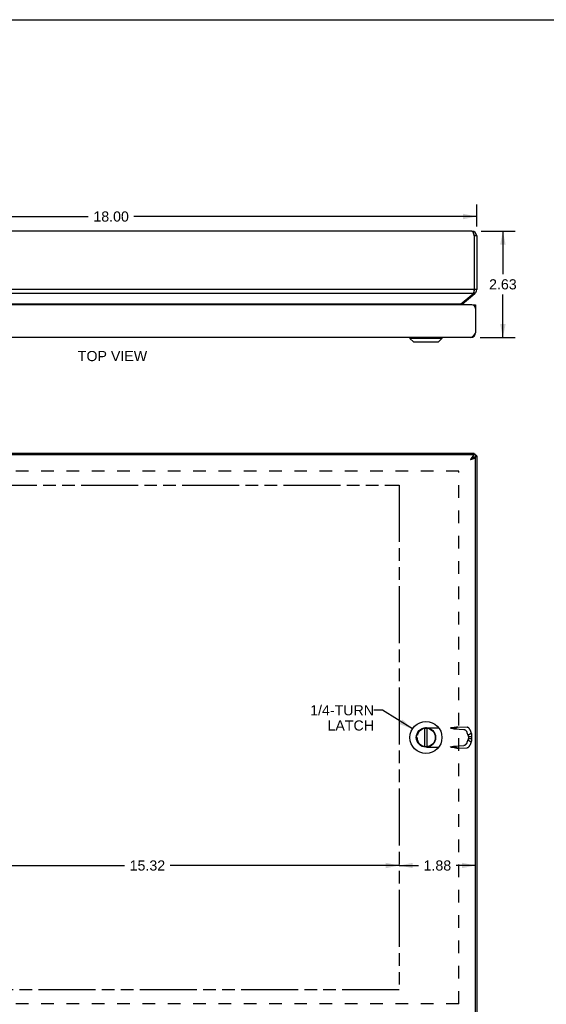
# Model space of a CAD drawing. Header units: inches. Extents: x 0 to 56.7, y 0 to 36.7.
# Tile 9 of 11: x 14 to 26.9, y 12.4 to 36.7. Entities that reach past the tile are written whole.
import ezdxf

# ---------------------------------------------------------------- set-up
doc = ezdxf.new("R2010")
doc.units = ezdxf.units.IN
doc.header["$LTSCALE"] = 3.116667
doc.header["$MEASUREMENT"] = 0
doc.linetypes.add('HIDDEN', pattern=[0.2, 0.1, -0.1])
doc.linetypes.add('PHANTOM', pattern=[0.8, 0.45, -0.05, 0.1, -0.05, 0.1, -0.05])
doc.layers.get('0').update_dxf_attribs({"linetype": 'CONTINUOUS'})
for name, color, linetype in [('AVAIL_DOOR_SPACE', 7, 'CONTINUOUS'), ('DEFAULT_2', 8, 'HIDDEN'), ('DIMENSIONS', 7, 'CONTINUOUS')]:
    doc.layers.add(name, color=color, linetype=linetype)
doc.styles.get("Standard").update_dxf_attribs({"font": 'arial.ttf'})
doc.dimstyles.new('DIMSTYLE_1', dxfattribs={"dimtxt": 0.25, "dimasz": 0.333333, "dimexe": 0.09, "dimexo": 0.07, "dimgap": 0.0375, "dimtad": 0, "dimtih": 1, "dimtoh": 1, "dimzin": 4, "dimdsep": 46, "dimtxsty": 'Standard', "dimblk": '_FILLED', "dimblk1": '_FILLED', "dimblk2": '_FILLED', "dimcen": 0.09, "dimazin": 1, "dimtfac": 1, "dimtofl": 0, "dimtmove": 0, "dimatfit": 3, "dimldrblk": '_FILLED', "dimfxl": 0, "dimtolj": 1, "dimtzin": 4, "dimarcsym": 0})
doc.dimstyles.get("Standard").update_dxf_attribs({"dimtxt": 0.283333, "dimasz": 0.333333, "dimexe": 0.09, "dimexo": 0.07, "dimgap": 0.09, "dimtad": 0, "dimtih": 1, "dimtoh": 1, "dimzin": 4, "dimdsep": 46, "dimtxsty": 'Standard', "dimblk": '_FILLED', "dimblk1": '_FILLED', "dimblk2": '_FILLED', "dimcen": 0.09, "dimazin": 1, "dimtp": 0.01, "dimtm": 0.01, "dimtfac": 1, "dimtofl": 0, "dimtmove": 0, "dimatfit": 3, "dimldrblk": '_FILLED', "dimfxl": 0, "dimtolj": 1, "dimtzin": 4, "dimarcsym": 0})

# ---------------------------------------------------------------- blocks, each defined once
blk = doc.blocks.new('_FILLED')
at = {"color": 0, "linetype": 'ByBlock'}
blk.add_solid([(0, 0), (-1, 0.2), (-1, -0.2)], dxfattribs=at)
blk = doc.blocks.new('*D7')
at = {"layer": 'DIMENSIONS', "color": 2, "linetype": 'Continuous'}
for p, q in [((25.331, 31.459), (26.163, 31.459)), ((25.863, 31.459), (25.863, 30.396)), ((25.863, 28.834), (25.863, 29.896)), ((25.301, 28.834), (26.163, 28.834))]:
    blk.add_line(p, q, dxfattribs=at)
at = {"layer": 'DIMENSIONS', "color": 2, "linetype": 'Continuous', "xscale": 0.3333333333, "yscale": 0.3333333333, "zscale": 0.3333333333}
for p, rotation in [((25.863, 31.459), 90), ((25.863, 28.834), 270)]:
    blk.add_blockref('_FILLED', p, dxfattribs=dict(at, rotation=rotation))
at = {"layer": 'DIMENSIONS', "color": 2, "linetype": 'Continuous', "insert": (25.863, 30.271), "char_height": 0.25, "width": 0.67937, "attachment_point": 2, "line_spacing_factor": 0.9}
blk.add_mtext('2.63', dxfattribs=at)
blk = doc.blocks.new('*D17')
at = {"layer": 'DIMENSIONS', "color": 2, "linetype": 'Continuous'}
for p, q in [((7.997, 15.826), (16.549, 15.826)), ((23.312, 15.826), (17.673, 15.826))]:
    blk.add_line(p, q, dxfattribs=at)
at = {"layer": 'DIMENSIONS', "color": 2, "linetype": 'Continuous', "xscale": 0.3333333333, "yscale": 0.3333333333, "zscale": 0.3333333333, "rotation": 180}
blk.add_blockref('_FILLED', (7.997, 15.826), dxfattribs=at)
at = {"layer": 'DIMENSIONS', "color": 2, "linetype": 'Continuous', "xscale": 0.3333333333, "yscale": 0.3333333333, "zscale": 0.3333333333}
blk.add_blockref('_FILLED', (23.312, 15.826), dxfattribs=at)
at = {"layer": 'DIMENSIONS', "color": 2, "linetype": 'Continuous', "insert": (17.111, 15.951), "char_height": 0.25, "width": 0.87361, "attachment_point": 2, "line_spacing_factor": 0.9}
blk.add_mtext('15.32', dxfattribs=at)
blk = doc.blocks.new('*D19')
at = {"layer": 'DIMENSIONS', "color": 2, "linetype": 'Continuous'}
for p, q in [((23.312, 15.826), (23.785, 15.826)), ((25.187, 15.826), (24.714, 15.826))]:
    blk.add_line(p, q, dxfattribs=at)
at = {"layer": 'DIMENSIONS', "color": 2, "linetype": 'Continuous', "xscale": 0.3333333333, "yscale": 0.3333333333, "zscale": 0.3333333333, "rotation": 180}
blk.add_blockref('_FILLED', (23.312, 15.826), dxfattribs=at)
at = {"layer": 'DIMENSIONS', "color": 2, "linetype": 'Continuous', "xscale": 0.3333333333, "yscale": 0.3333333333, "zscale": 0.3333333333}
blk.add_blockref('_FILLED', (25.187, 15.826), dxfattribs=at)
at = {"layer": 'DIMENSIONS', "color": 2, "linetype": 'Continuous', "insert": (24.25, 15.951), "char_height": 0.25, "width": 0.67937, "attachment_point": 2, "line_spacing_factor": 0.9}
blk.add_mtext('1.88', dxfattribs=at)
blk = doc.blocks.new('*D21')
at = {"layer": 'DIMENSIONS', "color": 2, "linetype": 'Continuous'}
for p, q in [((7.218, 31.572), (7.218, 32.117)), ((25.218, 31.572), (25.218, 32.117)), ((7.218, 31.817), (15.656, 31.817)), ((25.218, 31.817), (16.78, 31.817))]:
    blk.add_line(p, q, dxfattribs=at)
at = {"layer": 'DIMENSIONS', "color": 2, "linetype": 'Continuous', "xscale": 0.3333333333, "yscale": 0.3333333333, "zscale": 0.3333333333, "rotation": 180}
blk.add_blockref('_FILLED', (7.218, 31.817), dxfattribs=at)
at = {"layer": 'DIMENSIONS', "color": 2, "linetype": 'Continuous', "xscale": 0.3333333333, "yscale": 0.3333333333, "zscale": 0.3333333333}
blk.add_blockref('_FILLED', (25.218, 31.817), dxfattribs=at)
at = {"layer": 'DIMENSIONS', "color": 2, "linetype": 'Continuous', "insert": (16.218, 31.942), "char_height": 0.25, "width": 0.87361, "attachment_point": 2, "line_spacing_factor": 0.9}
blk.add_mtext('18.00', dxfattribs=at)

msp = doc.modelspace()

# ---------------------------------------------------------------- linework, layer by layer
at = {"color": 7, "linetype": 'Continuous'}
for p, q in [((0, 36.6667), (56.6667, 36.6667)), ((25.2178, 31.3388), (25.1578, 31.3388)), ((25.1749, 29.9228), (25.1456, 29.9578)), ((25.2178, 30.0148), (25.1578, 30.0148)), ((24.8615, 29.6599), (24.8456, 29.6789)), ((25.1272, 29.6436), (25.1872, 29.6436)), ((25.1272, 29.6384), (25.1272, 29.6436)), ((25.1872, 29.5832), (25.1822, 29.5832)), ((25.1862, 28.9379), (25.1779, 28.939)), ((23.5752, 28.8305), (24.3633, 28.8305)), ((23.5752, 28.8305), (23.5752, 28.8118)), ((24.3633, 28.8118), (23.5752, 28.8118)), ((23.5752, 28.8118), (23.6583, 28.7287)), ((23.6583, 28.7287), (24.2801, 28.7287)), ((23.6633, 28.7266), (24.2751, 28.7266)), ((24.3633, 28.8118), (24.2801, 28.7287)), ((24.3633, 28.8305), (24.3633, 28.8118)), ((25.1578, 25.9803), (25.1578, 25.9503)), ((25.1862, 25.8853), (25.1559, 25.8853)), ((25.1872, 25.9503), (25.1872, 25.8903)), ((25.2178, 25.9203), (25.1872, 25.9203)), ((23.9395, 18.7523), (23.9395, 19.2084)), ((23.999, 18.7523), (23.999, 19.2084))]:
    msp.add_line(p, q, dxfattribs=at)
at = {"color": 3, "linetype": 'Continuous'}
for p, q in [((25.0978, 31.4588), (7.3378, 31.4588)), ((25.1578, 31.3388), (25.1578, 30.0148)), ((25.2178, 31.3388), (25.2178, 30.0148)), ((25.1578, 30.0148), (7.2778, 30.0148)), ((25.1363, 29.9228), (7.2992, 29.9228)), ((24.823, 29.6599), (25.1363, 29.9228)), ((24.8615, 29.6599), (25.1749, 29.9228)), ((25.0972, 29.6436), (7.3372, 29.6436)), ((24.823, 29.6599), (7.6126, 29.6599)), ((25.1872, 29.6436), (25.1872, 28.9536)), ((25.0672, 28.8336), (7.3672, 28.8336)), ((25.1578, 25.9803), (7.2778, 25.9803)), ((7.2472, 25.9503), (25.1872, 25.9503)), ((25.1613, 25.8853), (25.1634, 25.8874)), ((25.1862, 25.8853), (25.1872, 25.8853)), ((25.1872, 12.0753), (25.1872, 25.8853)), ((25.2178, 25.9203), (25.2178, 12.0403))]:
    msp.add_line(p, q, dxfattribs=at)
for points in [[(25.0978, 31.4588), (25.1001, 31.4586), (25.1024, 31.4579), (25.1047, 31.4568), (25.107, 31.4553), (25.1093, 31.4534), (25.1116, 31.451), (25.1139, 31.4482), (25.1162, 31.4451), (25.1185, 31.4415), (25.1208, 31.4376), (25.1231, 31.4333), (25.1255, 31.4286), (25.1278, 31.4237), (25.1301, 31.4184), (25.1324, 31.4128), (25.1347, 31.407), (25.137, 31.4009), (25.1393, 31.3946), (25.1416, 31.3881), (25.1439, 31.3814), (25.1462, 31.3745), (25.1485, 31.3675), (25.1508, 31.3604), (25.1531, 31.3533), (25.1555, 31.3461), (25.1578, 31.3388)], [(25.1578, 30.0148), (25.1551, 30.0017), (25.1537, 29.9952), (25.1524, 29.9888), (25.1511, 29.9824), (25.1497, 29.9762), (25.1484, 29.9701), (25.147, 29.9641), (25.1457, 29.9582), (25.1444, 29.9525), (25.143, 29.947), (25.1417, 29.9417), (25.1403, 29.9366), (25.139, 29.9318), (25.1377, 29.9272), (25.1363, 29.9228)], [(24.823, 29.6599), (24.8194, 29.657), (24.8158, 29.6538), (24.8122, 29.6505), (24.8087, 29.6469), (24.8055, 29.6436)], [(25.1872, 28.9536), (25.1826, 28.9463), (25.178, 28.9391), (25.1734, 28.932), (25.1687, 28.9249), (25.1641, 28.9179), (25.1595, 28.911), (25.1549, 28.9043), (25.1503, 28.8978), (25.1457, 28.8915), (25.1411, 28.8854), (25.1365, 28.8796), (25.1318, 28.874), (25.1272, 28.8688), (25.1226, 28.8638), (25.118, 28.8591), (25.1134, 28.8548), (25.1088, 28.8509), (25.1041, 28.8473), (25.0995, 28.8442), (25.0949, 28.8414), (25.0903, 28.839), (25.0857, 28.8371), (25.0811, 28.8355), (25.0764, 28.8345), (25.0718, 28.8338), (25.0672, 28.8336)], [(25.1578, 25.9803), (25.1564, 25.9802), (25.1551, 25.9796), (25.1537, 25.9787), (25.1524, 25.9775), (25.1511, 25.9759), (25.1497, 25.974), (25.1484, 25.9717), (25.147, 25.9691), (25.1457, 25.9662), (25.1444, 25.9629), (25.143, 25.9594), (25.1417, 25.9555), (25.1403, 25.9514), (25.14, 25.9503)], [(25.1872, 25.9503), (25.1826, 25.9501), (25.178, 25.9495), (25.1734, 25.9484), (25.1687, 25.9468), (25.1641, 25.9449), (25.1595, 25.9425), (25.1549, 25.9398), (25.1503, 25.9366), (25.1457, 25.933), (25.1411, 25.9291), (25.1365, 25.9248), (25.1318, 25.9202), (25.1272, 25.9152), (25.1226, 25.9099), (25.118, 25.9044), (25.1134, 25.8985), (25.1088, 25.8924), (25.1041, 25.8861), (25.0995, 25.8796), (25.0949, 25.8729), (25.0903, 25.8661), (25.0857, 25.8591), (25.0811, 25.852), (25.0764, 25.8448), (25.0718, 25.8376), (25.0672, 25.8303)], [(25.0672, 25.8303), (25.0739, 25.8325), (25.0805, 25.8346), (25.0871, 25.8367), (25.0936, 25.8388), (25.1, 25.8409), (25.1063, 25.843), (25.1126, 25.8451), (25.1187, 25.8473), (25.1246, 25.8494), (25.1303, 25.8515), (25.1359, 25.8536), (25.1412, 25.8557), (25.1463, 25.8578), (25.1512, 25.86), (25.1558, 25.8621), (25.1602, 25.8642), (25.1642, 25.8663), (25.168, 25.8684), (25.1714, 25.8705), (25.1746, 25.8726), (25.1774, 25.8748), (25.1798, 25.8769), (25.182, 25.879), (25.1837, 25.8811), (25.1851, 25.8832), (25.1862, 25.8853)], [(25.2178, 25.9203), (25.2176, 25.919), (25.217, 25.9177), (25.2162, 25.9163), (25.2149, 25.915), (25.2133, 25.9136), (25.2114, 25.9123), (25.2091, 25.911), (25.2065, 25.9096), (25.2036, 25.9083), (25.2003, 25.9069), (25.1968, 25.9056), (25.193, 25.9043), (25.1888, 25.9029), (25.1872, 25.9024)]]:
    msp.add_lwpolyline(points, dxfattribs=at)
at = {"color": 7, "linetype": 'Continuous'}
for points in [[(25.1872, 25.8903), (25.1826, 25.8902), (25.178, 25.8899), (25.1734, 25.8894), (25.1687, 25.8886), (25.1641, 25.8876), (25.1595, 25.8864), (25.1549, 25.885), (25.1503, 25.8835), (25.1457, 25.8817), (25.1411, 25.8797), (25.1365, 25.8776), (25.1318, 25.8753), (25.1272, 25.8728), (25.1226, 25.8701), (25.118, 25.8674), (25.1134, 25.8644), (25.1088, 25.8614), (25.1041, 25.8582), (25.0995, 25.855), (25.0949, 25.8516), (25.0903, 25.8482), (25.0857, 25.8447), (25.0811, 25.8412), (25.0764, 25.8376), (25.0718, 25.834), (25.0672, 25.8303)], [(25.0672, 25.8303), (25.0711, 25.8328), (25.075, 25.8353), (25.0789, 25.8378), (25.0827, 25.8403), (25.0865, 25.8428), (25.0902, 25.8453), (25.0937, 25.8478), (25.0972, 25.8503), (25.1005, 25.8528), (25.1037, 25.8553), (25.1068, 25.8578), (25.1096, 25.8603), (25.1123, 25.8628), (25.1148, 25.8653)]]:
    msp.add_lwpolyline(points, dxfattribs=at)
for radius in [0.3941, 0.2375, 0.23]:
    msp.add_circle((23.9692, 18.9803), radius, dxfattribs=at)
at = {"color": 3, "linetype": 'Continuous'}
for centre, radius, start, end in [((25.0978, 31.3388), 0.12, 0, 90), ((25.0978, 30.0148), 0.12, 310, 360), ((24.9001, 29.6139), 0.06, 130, 150.38363), ((25.0972, 29.5536), 0.09, 0, 90), ((25.0672, 28.9536), 0.12, 270, 360)]:
    msp.add_arc(centre, radius, start, end, dxfattribs=at)
at = {"color": 7, "linetype": 'Continuous'}
for centre, radius, start, end in [((25.0978, 31.3388), 0.06, 0, 35.78573), ((25.0978, 30.0148), 0.06, 336.89557, 360), ((23.5782, 28.8305), 0.00305, 89.99991, 180), ((23.6633, 28.7337), 0.0071, 225.00001, 270.00001), ((24.2751, 28.7337), 0.0071, 269.99999, 314.99999), ((24.3602, 28.8305), 0.00305, 0, 90.00009)]:
    msp.add_arc(centre, radius, start, end, dxfattribs=at)
at = {"layer": 'AVAIL_DOOR_SPACE', "color": 4, "linetype": 'PHANTOM'}
for p, q in [((7.9972, 25.2003), (23.3122, 25.2003)), ((23.3122, 25.2003), (23.3122, 12.7603)), ((23.3122, 12.7603), (7.9972, 12.7603))]:
    msp.add_line(p, q, dxfattribs=at)
at = {"layer": 'DEFAULT_2', "color": 8, "linetype": 'HIDDEN'}
for p, q in [((24.7801, 25.5427), (7.6554, 25.5427)), ((24.7801, 12.418), (24.7801, 25.5427)), ((23.9852, 19.2165), (24.6381, 19.2165)), ((24.6688, 19.1936), (24.7504, 19.2453)), ((24.6688, 19.1936), (24.9015, 19.1804)), ((24.7504, 19.2453), (24.983, 19.2321)), ((23.7492, 18.9805), (23.7492, 18.9801)), ((24.9773, 19.1068), (25.002, 19.0353)), ((25.002, 18.9254), (24.9773, 18.8539)), ((25.002, 19.0353), (25.0835, 19.087)), ((25.002, 18.9254), (25.0835, 18.8737)), ((25.0129, 19.0024), (25.0887, 19.0024)), ((25.0129, 19.0024), (25.0129, 18.9582)), ((25.0129, 18.9582), (25.0887, 18.9582)), ((25.0589, 19.1585), (25.0835, 19.087)), ((25.0887, 19.0024), (25.0887, 18.9582)), ((23.9852, 18.7441), (24.6381, 18.7441)), ((24.6688, 18.7671), (24.9015, 18.7803)), ((24.6688, 18.7671), (24.7504, 18.7154)), ((24.6731, 18.7351), (24.6861, 18.7317)), ((24.6861, 18.7317), (24.6978, 18.7286)), ((24.7504, 18.7154), (24.983, 18.7286)), ((25.0835, 18.8737), (25.0589, 18.8022)), ((24.7801, 12.418), (7.6554, 12.418))]:
    msp.add_line(p, q, dxfattribs=at)
for points in [[(24.5623, 19.2165), (24.5761, 19.2138), (24.5898, 19.211), (24.6034, 19.2083), (24.6168, 19.2055), (24.63, 19.2026), (24.6431, 19.1997), (24.6561, 19.1967), (24.6688, 19.1936)], [(24.6861, 19.229), (24.6798, 19.2274), (24.6731, 19.2258), (24.6665, 19.2244), (24.6599, 19.223), (24.6532, 19.2218), (24.6465, 19.2207), (24.6398, 19.2197), (24.6331, 19.2189), (24.6264, 19.2182), (24.6197, 19.2176), (24.6129, 19.2171), (24.6062, 19.2168), (24.5995, 19.2166), (24.5932, 19.2165)], [(24.6381, 19.2165), (24.6471, 19.2188), (24.6559, 19.2211), (24.6646, 19.2233), (24.6731, 19.2256), (24.6978, 19.2321)], [(24.6978, 19.2321), (24.7058, 19.2342), (24.7136, 19.2362), (24.7212, 19.2382), (24.7287, 19.2401), (24.7361, 19.2419), (24.7433, 19.2436), (24.7504, 19.2453)], [(24.9015, 19.1804), (24.9032, 19.1802), (24.9048, 19.18), (24.9065, 19.1798), (24.9082, 19.1794), (24.9099, 19.179), (24.9116, 19.1786), (24.9133, 19.178), (24.9151, 19.1774), (24.9168, 19.1767), (24.9186, 19.176), (24.9204, 19.1752), (24.9222, 19.1743), (24.924, 19.1734), (24.9257, 19.1724), (24.9275, 19.1713), (24.9293, 19.1702), (24.9311, 19.169), (24.9329, 19.1678), (24.9346, 19.1665), (24.9364, 19.1651), (24.9382, 19.1637), (24.9399, 19.1623), (24.9416, 19.1608), (24.9433, 19.1592), (24.945, 19.1576), (24.9467, 19.1559), (24.9484, 19.1542), (24.95, 19.1525), (24.9516, 19.1507), (24.9532, 19.1489), (24.9547, 19.147), (24.9563, 19.1451), (24.9578, 19.1432), (24.9592, 19.1412), (24.9607, 19.1392), (24.9621, 19.1371), (24.9634, 19.1351), (24.9648, 19.133), (24.966, 19.1309), (24.9673, 19.1287), (24.9685, 19.1266), (24.9697, 19.1244), (24.9708, 19.1223), (24.9719, 19.1201), (24.9729, 19.1179), (24.9739, 19.1156), (24.9748, 19.1134), (24.9757, 19.1112), (24.9766, 19.109), (24.9773, 19.1068)], [(25.0589, 19.1585), (25.0581, 19.1607), (25.0572, 19.1629), (25.0563, 19.1651), (25.0554, 19.1674), (25.0544, 19.1696), (25.0534, 19.1718), (25.0523, 19.174), (25.0512, 19.1761), (25.05, 19.1783), (25.0488, 19.1805), (25.0476, 19.1826), (25.0463, 19.1847), (25.0449, 19.1868), (25.0436, 19.1889), (25.0422, 19.1909), (25.0407, 19.1929), (25.0393, 19.1949), (25.0378, 19.1968), (25.0363, 19.1987), (25.0347, 19.2006), (25.0331, 19.2024), (25.0315, 19.2042), (25.0299, 19.206), (25.0282, 19.2077), (25.0265, 19.2093), (25.0249, 19.2109), (25.0231, 19.2125), (25.0214, 19.214), (25.0197, 19.2155), (25.0179, 19.2169), (25.0162, 19.2182), (25.0144, 19.2195), (25.0126, 19.2208), (25.0108, 19.2219), (25.009, 19.2231), (25.0073, 19.2241), (25.0055, 19.2251), (25.0037, 19.226), (25.0019, 19.2269), (25.0001, 19.2277), (24.9984, 19.2285), (24.9966, 19.2291), (24.9948, 19.2297), (24.9931, 19.2303), (24.9914, 19.2308), (24.9897, 19.2312), (24.988, 19.2315), (24.9863, 19.2318), (24.9847, 19.232), (24.983, 19.2321)], [(25.002, 19.0353), (25.0031, 19.0331), (25.0042, 19.0308), (25.0052, 19.0286), (25.0061, 19.0263), (25.007, 19.0239), (25.0079, 19.0216), (25.0087, 19.0193), (25.0094, 19.0169), (25.0101, 19.0145), (25.0108, 19.0121), (25.0114, 19.0097), (25.0119, 19.0073), (25.0124, 19.0049), (25.0129, 19.0024)], [(25.0129, 18.9582), (25.0124, 18.9558), (25.0119, 18.9534), (25.0114, 18.951), (25.0108, 18.9486), (25.0101, 18.9462), (25.0094, 18.9438), (25.0087, 18.9414), (25.0079, 18.9391), (25.007, 18.9367), (25.0061, 18.9344), (25.0052, 18.9321), (25.0042, 18.9299), (25.0031, 18.9276), (25.002, 18.9254)], [(25.0835, 19.087), (25.0845, 19.083), (25.0854, 19.0791), (25.0862, 19.075), (25.0869, 19.071), (25.0875, 19.0669), (25.0881, 19.0627), (25.0886, 19.0586), (25.0891, 19.0544), (25.0894, 19.0501), (25.0897, 19.0459), (25.0899, 19.0416), (25.0901, 19.0373), (25.0902, 19.033), (25.0902, 19.0287), (25.0901, 19.0243), (25.09, 19.02), (25.0898, 19.0156), (25.0895, 19.0112), (25.0891, 19.0068), (25.0887, 19.0024)], [(25.0887, 18.9582), (25.0892, 18.9534), (25.0896, 18.9485), (25.0898, 18.9436), (25.09, 18.9388), (25.0902, 18.9339), (25.0902, 18.9291), (25.0901, 18.9243), (25.09, 18.9195), (25.0897, 18.9148), (25.0894, 18.9101), (25.089, 18.9054), (25.0885, 18.9007), (25.0879, 18.8961), (25.0872, 18.8915), (25.0864, 18.887), (25.0855, 18.8825), (25.0846, 18.8781), (25.0835, 18.8737)], [(24.5623, 18.7441), (24.5761, 18.7469), (24.5898, 18.7496), (24.6034, 18.7524), (24.6168, 18.7552), (24.63, 18.7581), (24.6431, 18.761), (24.6561, 18.764), (24.6688, 18.7671)], [(24.5932, 18.7441), (24.5995, 18.7441), (24.6062, 18.7439), (24.6129, 18.7436), (24.6197, 18.7431), (24.6264, 18.7425), (24.6331, 18.7418), (24.6398, 18.7409), (24.6465, 18.74), (24.6532, 18.7389), (24.6599, 18.7377), (24.6665, 18.7363), (24.6731, 18.7349), (24.6798, 18.7333), (24.6861, 18.7317)], [(24.6381, 18.7441), (24.6471, 18.7419), (24.6559, 18.7396), (24.6646, 18.7373), (24.6731, 18.7351)], [(24.6978, 18.7286), (24.7058, 18.7265), (24.7136, 18.7245), (24.7212, 18.7225), (24.7287, 18.7206), (24.7361, 18.7188), (24.7433, 18.717), (24.7504, 18.7154)], [(24.9773, 18.8539), (24.9766, 18.8517), (24.9757, 18.8495), (24.9748, 18.8472), (24.9739, 18.845), (24.9729, 18.8428), (24.9719, 18.8406), (24.9708, 18.8384), (24.9697, 18.8362), (24.9685, 18.8341), (24.9673, 18.8319), (24.966, 18.8298), (24.9648, 18.8277), (24.9634, 18.8256), (24.9621, 18.8235), (24.9607, 18.8215), (24.9592, 18.8195), (24.9578, 18.8175), (24.9563, 18.8156), (24.9547, 18.8137), (24.9532, 18.8118), (24.9516, 18.81), (24.95, 18.8082), (24.9484, 18.8064), (24.9467, 18.8047), (24.945, 18.8031), (24.9433, 18.8015), (24.9416, 18.7999), (24.9399, 18.7984), (24.9382, 18.7969), (24.9364, 18.7955), (24.9346, 18.7942), (24.9329, 18.7929), (24.9311, 18.7916), (24.9293, 18.7905), (24.9275, 18.7893), (24.9257, 18.7883), (24.924, 18.7873), (24.9222, 18.7863), (24.9204, 18.7855), (24.9186, 18.7847), (24.9168, 18.7839), (24.9151, 18.7833), (24.9133, 18.7826), (24.9116, 18.7821), (24.9099, 18.7816), (24.9082, 18.7812), (24.9065, 18.7809), (24.9048, 18.7806), (24.9032, 18.7804), (24.9015, 18.7803)], [(24.983, 18.7286), (24.9847, 18.7287), (24.9863, 18.7289), (24.988, 18.7292), (24.9897, 18.7295), (24.9914, 18.7299), (24.9931, 18.7304), (24.9948, 18.7309), (24.9966, 18.7315), (24.9984, 18.7322), (25.0001, 18.733), (25.0019, 18.7338), (25.0037, 18.7346), (25.0055, 18.7356), (25.0073, 18.7366), (25.009, 18.7376), (25.0108, 18.7387), (25.0126, 18.7399), (25.0144, 18.7412), (25.0162, 18.7425), (25.0179, 18.7438), (25.0197, 18.7452), (25.0214, 18.7467), (25.0231, 18.7482), (25.0249, 18.7497), (25.0265, 18.7514), (25.0282, 18.753), (25.0299, 18.7547), (25.0315, 18.7565), (25.0331, 18.7583), (25.0347, 18.7601), (25.0363, 18.762), (25.0378, 18.7639), (25.0393, 18.7658), (25.0407, 18.7678), (25.0422, 18.7698), (25.0436, 18.7718), (25.0449, 18.7739), (25.0463, 18.776), (25.0476, 18.7781), (25.0488, 18.7802), (25.05, 18.7824), (25.0512, 18.7845), (25.0523, 18.7867), (25.0534, 18.7889), (25.0544, 18.7911), (25.0554, 18.7933), (25.0563, 18.7955), (25.0572, 18.7977), (25.0581, 18.8), (25.0589, 18.8022)]]:
    msp.add_lwpolyline(points, dxfattribs=at)
for centre, start, end in [((23.9852, 18.9805), 90, 180), ((23.9852, 18.9801), 180, 270)]:
    msp.add_arc(centre, 0.236, start, end, dxfattribs=at)

# ---------------------------------------------------------------- texts
at = {"layer": 'DIMENSIONS', "color": 2, "linetype": 'Continuous', "char_height": 0.25, "line_spacing_factor": 0.9}
for s, insert, width, attachment_point in [('TOP VIEW', (16.2516, 28.5033), 1.703532, 2), ('1/4-TURN\\PLATCH', (22.6895, 19.7758), 1.569703, 3)]:
    msp.add_mtext(s, dxfattribs=dict(at, insert=insert, width=width, attachment_point=attachment_point))

# ---------------------------------------------------------------- dimensions: what is measured, and where the dimension line sits
at = {"layer": 'DIMENSIONS', "color": 2, "linetype": 'Continuous'}
for base, p1, p2, picture, middle in [((25.2178, 31.8173), (7.2178, 32.1873), (25.2178, 32.1873), '*D21', (16.2284, 31.8159)), ((23.3122118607, 15.8262792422), (7.9972118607, 12.7603356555), (23.3122118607, 12.7603356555), '*D17', (17.1199307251, 15.8248856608)), ((25.1872118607, 15.8262792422), (23.3122118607, 12.7603356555), (25.1872118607, 12.1603356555), '*D19', (24.2600751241, 15.8248856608))]:
    dim = msp.add_linear_dim(base=base, p1=p1, p2=p2, dimstyle='DIMSTYLE_1', dxfattribs=at)
    dim.commit()
    dim.dimension.update_dxf_attribs({"geometry": picture, "text_midpoint": middle, "dimtype": 160})
dim = msp.add_linear_dim(base=(25.8631, 28.8336), p1=(25.2611, 31.4588), p2=(25.2305, 28.8336), angle=270, dimstyle='DIMSTYLE_1', dxfattribs=at)
dim.commit()
dim.dimension.update_dxf_attribs({"geometry": '*D7', "text_midpoint": (25.86, 30.1448), "dimtype": 160})

# ---------------------------------------------------------------- leaders
at = {"layer": 'DIMENSIONS', "color": 2, "linetype": 'Continuous', "annotation_type": 0, "has_hookline": 1, "hookline_direction": 1, "text_width": 1.5051}
msp.add_leader([(23.6356, 19.19), (22.9021, 19.6508), (22.6895, 19.6508)], dimstyle='Standard', override={"dimtad": 0}, dxfattribs=at)

doc.saveas('drawing.dxf')
